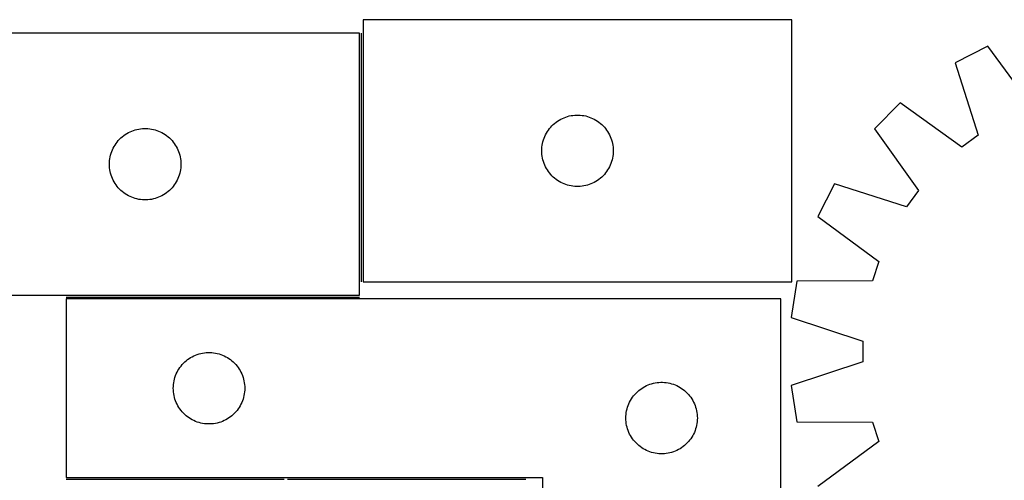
# Model space of a CAD drawing. Header units: millimetres. Extents: x 7 to 1493, y 7 to 467.
# Tile 4 of 6: x 372 to 786, y 273 to 467. Entities that reach past the tile are written whole.
import ezdxf

# ---------------------------------------------------------------- set-up
doc = ezdxf.new("R2010")
doc.units = ezdxf.units.MM
doc.layers.add('COMMON', color=5, linetype='CONTINUOUS', true_color=0x0000ff)
doc.layers.add('CUT', color=7, linetype='CONTINUOUS', true_color=0x000000)

msp = doc.modelspace()

# ---------------------------------------------------------------- linework, layer by layer
at = {"layer": 'COMMON'}
for p, q in [((515.734221, 356.544463), (515.734221, 460.922151)), ((391.79269, 350.17215), (514.98422, 350.17215)), ((483.269012, 273.67215), (391.79269, 273.67215)), ((584.769013, 273.67215), (484.769013, 273.67215))]:
    msp.add_line(p, q, dxfattribs=at)
at = {"layer": 'CUT'}
for p, q in [((696.484221, 466.544463), (516.484221, 466.544463)), ((516.484221, 466.544463), (516.484221, 356.544463)), ((696.484221, 356.544463), (696.484221, 466.544463)), ((514.98422, 460.922151), (334.98422, 460.922151)), ((514.98422, 350.922151), (514.98422, 460.922151)), ((778.76595, 455.37678), (765.057371, 448.390693)), ((797.579873, 429.783596), (778.76595, 455.37678)), ((765.057371, 448.390693), (774.708407, 418.127973)), ((741.97014, 431.614353), (731.091325, 420.734006)), ((767.771973, 413.087612), (741.97014, 431.614353)), ((601.556085, 425.711802), (602.291936, 425.946712)), ((602.291936, 425.946712), (603.038904, 426.143429)), ((603.038904, 426.143429), (603.795009, 426.301433)), ((603.795009, 426.301433), (604.558245, 426.420304)), ((604.558245, 426.420304), (605.326589, 426.499726)), ((605.326589, 426.499726), (606.098002, 426.53949)), ((606.098002, 426.53949), (606.870439, 426.53949)), ((606.870439, 426.53949), (607.641853, 426.499726)), ((607.641853, 426.499726), (608.410196, 426.420304)), ((608.410196, 426.420304), (609.173432, 426.301433)), ((609.173432, 426.301433), (609.929537, 426.143429)), ((609.929537, 426.143429), (610.676505, 425.946712)), ((610.676505, 425.946712), (611.412356, 425.711802)), ((595.217242, 421.446745), (595.741938, 422.013626)), ((595.741938, 422.013626), (596.295121, 422.552744)), ((596.295121, 422.552744), (596.875323, 423.06267)), ((596.875323, 423.06267), (597.481006, 423.542052)), ((597.481006, 423.542052), (598.110565, 423.989619)), ((598.110565, 423.989619), (598.762329, 424.404183)), ((598.762329, 424.404183), (599.434569, 424.784645)), ((599.434569, 424.784645), (600.125505, 425.129997)), ((600.125505, 425.129997), (600.833302, 425.439323)), ((600.833302, 425.439323), (601.556085, 425.711802)), ((611.412356, 425.711802), (612.135139, 425.439323)), ((612.135139, 425.439323), (612.842936, 425.129997)), ((612.842936, 425.129997), (613.533872, 424.784645)), ((613.533872, 424.784645), (614.206113, 424.404183)), ((614.206113, 424.404183), (614.857876, 423.989619)), ((614.857876, 423.989619), (615.487435, 423.542052)), ((615.487435, 423.542052), (616.093118, 423.06267)), ((616.093118, 423.06267), (616.673321, 422.552744)), ((616.673321, 422.552744), (617.226503, 422.013626)), ((617.226503, 422.013626), (617.7512, 421.446745)), ((415.375322, 417.440357), (415.981005, 417.919739)), ((415.981005, 417.919739), (416.610564, 418.367306)), ((416.610564, 418.367306), (417.262328, 418.78187)), ((417.262328, 418.78187), (417.934568, 419.162333)), ((417.934568, 419.162333), (418.625504, 419.507685)), ((418.625504, 419.507685), (419.333301, 419.81701)), ((419.333301, 419.81701), (420.056084, 420.089489)), ((420.056084, 420.089489), (420.791935, 420.324399)), ((420.791935, 420.324399), (421.538903, 420.521116)), ((421.538903, 420.521116), (422.295008, 420.67912)), ((422.295008, 420.67912), (423.058244, 420.797991)), ((423.058244, 420.797991), (423.826588, 420.877414)), ((423.826588, 420.877414), (424.598001, 420.917178)), ((424.598001, 420.917178), (425.370438, 420.917178)), ((425.370438, 420.917178), (426.141852, 420.877414)), ((426.141852, 420.877414), (426.910195, 420.797991)), ((426.910195, 420.797991), (427.673431, 420.67912)), ((427.673431, 420.67912), (428.429536, 420.521116)), ((428.429536, 420.521116), (429.176504, 420.324399)), ((429.176504, 420.324399), (429.912355, 420.089489)), ((429.912355, 420.089489), (430.635138, 419.81701)), ((430.635138, 419.81701), (431.342935, 419.507685)), ((431.342935, 419.507685), (432.033871, 419.162333)), ((432.033871, 419.162333), (432.706112, 418.78187)), ((432.706112, 418.78187), (433.357875, 418.367306)), ((433.357875, 418.367306), (433.987434, 417.919739)), ((433.987434, 417.919739), (434.593117, 417.440357)), ((592.448468, 416.835745), (592.739467, 417.551272)), ((592.739467, 417.551272), (593.066914, 418.25087)), ((593.066914, 418.25087), (593.429942, 418.932684)), ((593.429942, 418.932684), (593.827587, 419.594906)), ((593.827587, 419.594906), (594.258796, 420.23578)), ((594.258796, 420.23578), (594.722424, 420.853606)), ((594.722424, 420.853606), (595.217242, 421.446745)), ((617.7512, 421.446745), (618.246018, 420.853606)), ((618.246018, 420.853606), (618.709646, 420.23578)), ((618.709646, 420.23578), (619.140854, 419.594906)), ((619.140854, 419.594906), (619.538499, 418.932684)), ((619.538499, 418.932684), (619.901527, 418.25087)), ((619.901527, 418.25087), (620.228974, 417.551272)), ((620.228974, 417.551272), (620.519973, 416.835745)), ((731.091325, 420.734006), (749.621702, 394.934783)), ((774.708407, 418.127973), (767.771973, 413.087612)), ((411.929941, 413.310372), (412.327586, 413.972594)), ((412.327586, 413.972594), (412.758795, 414.613467)), ((412.758795, 414.613467), (413.222423, 415.231293)), ((413.222423, 415.231293), (413.717241, 415.824433)), ((413.717241, 415.824433), (414.241937, 416.391313)), ((414.241937, 416.391313), (414.79512, 416.930431)), ((414.79512, 416.930431), (415.375322, 417.440357)), ((434.593117, 417.440357), (435.17332, 416.930431)), ((435.17332, 416.930431), (435.726502, 416.391313)), ((435.726502, 416.391313), (436.251199, 415.824433)), ((436.251199, 415.824433), (436.746017, 415.231293)), ((436.746017, 415.231293), (437.209645, 414.613467)), ((437.209645, 414.613467), (437.640853, 413.972594)), ((437.640853, 413.972594), (438.038498, 413.310372)), ((591.563722, 413.086778), (591.662902, 413.852822)), ((591.662902, 413.852822), (591.801385, 414.612744)), ((591.801385, 414.612744), (591.978805, 415.36453)), ((591.978805, 415.36453), (592.19469, 416.106186)), ((592.19469, 416.106186), (592.448468, 416.835745)), ((620.519973, 416.835745), (620.773751, 416.106186)), ((620.773751, 416.106186), (620.989636, 415.36453)), ((620.989636, 415.36453), (621.167056, 414.612744)), ((621.167056, 414.612744), (621.305539, 413.852822)), ((621.305539, 413.852822), (621.404719, 413.086778)), ((410.301384, 408.990432), (410.478804, 409.742218)), ((410.478804, 409.742218), (410.694689, 410.483873)), ((410.694689, 410.483873), (410.948467, 411.213432)), ((410.948467, 411.213432), (411.239466, 411.928959)), ((411.239466, 411.928959), (411.566913, 412.628558)), ((411.566913, 412.628558), (411.929941, 413.310372)), ((438.038498, 413.310372), (438.401526, 412.628558)), ((438.401526, 412.628558), (438.728973, 411.928959)), ((438.728973, 411.928959), (439.019972, 411.213432)), ((439.019972, 411.213432), (439.27375, 410.483873)), ((439.27375, 410.483873), (439.489635, 409.742218)), ((439.489635, 409.742218), (439.667055, 408.990432)), ((591.484221, 411.544463), (591.504109, 412.316645)), ((591.504109, 410.772282), (591.484221, 411.544463)), ((591.504109, 412.316645), (591.563722, 413.086778)), ((591.563722, 410.002148), (591.504109, 410.772282)), ((591.662902, 409.236105), (591.563722, 410.002148)), ((591.801385, 408.476182), (591.662902, 409.236105)), ((621.305539, 409.236105), (621.167056, 408.476182)), ((621.404719, 410.002148), (621.305539, 409.236105)), ((621.404719, 413.086778), (621.464332, 412.316645)), ((621.464332, 410.772282), (621.404719, 410.002148)), ((621.464332, 412.316645), (621.484221, 411.544463)), ((621.484221, 411.544463), (621.464332, 410.772282)), ((409.98422, 405.922151), (410.004108, 406.694332)), ((410.004108, 405.149969), (409.98422, 405.922151)), ((410.004108, 406.694332), (410.063721, 407.464466)), ((410.063721, 404.379836), (410.004108, 405.149969)), ((410.063721, 407.464466), (410.162901, 408.230509)), ((410.162901, 408.230509), (410.301384, 408.990432)), ((439.667055, 408.990432), (439.805538, 408.230509)), ((439.805538, 408.230509), (439.904718, 407.464466)), ((439.904718, 407.464466), (439.964331, 406.694332)), ((439.964331, 405.149969), (439.904718, 404.379836)), ((439.964331, 406.694332), (439.98422, 405.922151)), ((439.98422, 405.922151), (439.964331, 405.149969)), ((591.978805, 407.724397), (591.801385, 408.476182)), ((592.19469, 406.982741), (591.978805, 407.724397)), ((592.448468, 406.253182), (592.19469, 406.982741)), ((592.739467, 405.537655), (592.448468, 406.253182)), ((593.066914, 404.838057), (592.739467, 405.537655)), ((620.228974, 405.537655), (619.901527, 404.838057)), ((620.519973, 406.253182), (620.228974, 405.537655)), ((620.773751, 406.982741), (620.519973, 406.253182)), ((620.989636, 407.724397), (620.773751, 406.982741)), ((621.167056, 408.476182), (620.989636, 407.724397)), ((410.162901, 403.613792), (410.063721, 404.379836)), ((410.301384, 402.85387), (410.162901, 403.613792)), ((410.478804, 402.102084), (410.301384, 402.85387)), ((410.694689, 401.360428), (410.478804, 402.102084)), ((410.948467, 400.63087), (410.694689, 401.360428)), ((439.27375, 401.360428), (439.019972, 400.63087)), ((439.489635, 402.102084), (439.27375, 401.360428)), ((439.667055, 402.85387), (439.489635, 402.102084)), ((439.805538, 403.613792), (439.667055, 402.85387)), ((439.904718, 404.379836), (439.805538, 403.613792)), ((593.429942, 404.156242), (593.066914, 404.838057)), ((593.827587, 403.494021), (593.429942, 404.156242)), ((594.258796, 402.853147), (593.827587, 403.494021)), ((594.722424, 402.235321), (594.258796, 402.853147)), ((595.217242, 401.642182), (594.722424, 402.235321)), ((595.741938, 401.075301), (595.217242, 401.642182)), ((596.295121, 400.536183), (595.741938, 401.075301)), ((617.226503, 401.075301), (616.673321, 400.536183)), ((617.7512, 401.642182), (617.226503, 401.075301)), ((618.246018, 402.235321), (617.7512, 401.642182)), ((618.709646, 402.853147), (618.246018, 402.235321)), ((619.140854, 403.494021), (618.709646, 402.853147)), ((619.538499, 404.156242), (619.140854, 403.494021)), ((619.901527, 404.838057), (619.538499, 404.156242)), ((411.239466, 399.915342), (410.948467, 400.63087)), ((411.566913, 399.215744), (411.239466, 399.915342)), ((411.929941, 398.53393), (411.566913, 399.215744)), ((412.327586, 397.871708), (411.929941, 398.53393)), ((412.758795, 397.230834), (412.327586, 397.871708)), ((413.222423, 396.613009), (412.758795, 397.230834)), ((437.209645, 397.230834), (436.746017, 396.613009)), ((437.640853, 397.871708), (437.209645, 397.230834)), ((438.038498, 398.53393), (437.640853, 397.871708)), ((438.401526, 399.215744), (438.038498, 398.53393)), ((438.728973, 399.915342), (438.401526, 399.215744)), ((439.019972, 400.63087), (438.728973, 399.915342)), ((596.875323, 400.026257), (596.295121, 400.536183)), ((597.481006, 399.546875), (596.875323, 400.026257)), ((598.110565, 399.099308), (597.481006, 399.546875)), ((598.762329, 398.684744), (598.110565, 399.099308)), ((599.434569, 398.304281), (598.762329, 398.684744)), ((600.125505, 397.958929), (599.434569, 398.304281)), ((600.833302, 397.649604), (600.125505, 397.958929)), ((601.556085, 397.377125), (600.833302, 397.649604)), ((602.291936, 397.142215), (601.556085, 397.377125)), ((603.038904, 396.945498), (602.291936, 397.142215)), ((603.795009, 396.787494), (603.038904, 396.945498)), ((609.929537, 396.945498), (609.173432, 396.787494)), ((610.676505, 397.142215), (609.929537, 396.945498)), ((611.412356, 397.377125), (610.676505, 397.142215)), ((612.135139, 397.649604), (611.412356, 397.377125)), ((612.842936, 397.958929), (612.135139, 397.649604)), ((613.533872, 398.304281), (612.842936, 397.958929)), ((614.206113, 398.684744), (613.533872, 398.304281)), ((614.857876, 399.099308), (614.206113, 398.684744)), ((615.487435, 399.546875), (614.857876, 399.099308)), ((616.093118, 400.026257), (615.487435, 399.546875)), ((616.673321, 400.536183), (616.093118, 400.026257)), ((714.318238, 397.644412), (707.334083, 383.934849)), ((744.582317, 387.997639), (714.318238, 397.644412)), ((413.717241, 396.019869), (413.222423, 396.613009)), ((414.241937, 395.452988), (413.717241, 396.019869)), ((414.79512, 394.91387), (414.241937, 395.452988)), ((415.375322, 394.403944), (414.79512, 394.91387)), ((415.981005, 393.924562), (415.375322, 394.403944)), ((416.610564, 393.476996), (415.981005, 393.924562)), ((417.262328, 393.062431), (416.610564, 393.476996)), ((417.934568, 392.681969), (417.262328, 393.062431)), ((418.625504, 392.336617), (417.934568, 392.681969)), ((432.033871, 392.681969), (431.342935, 392.336617)), ((432.706112, 393.062431), (432.033871, 392.681969)), ((433.357875, 393.476996), (432.706112, 393.062431)), ((433.987434, 393.924562), (433.357875, 393.476996)), ((434.593117, 394.403944), (433.987434, 393.924562)), ((435.17332, 394.91387), (434.593117, 394.403944)), ((435.726502, 395.452988), (435.17332, 394.91387)), ((436.251199, 396.019869), (435.726502, 395.452988)), ((436.746017, 396.613009), (436.251199, 396.019869)), ((604.558245, 396.668623), (603.795009, 396.787494)), ((605.326589, 396.589201), (604.558245, 396.668623)), ((606.098002, 396.549436), (605.326589, 396.589201)), ((606.870439, 396.549436), (606.098002, 396.549436)), ((607.641853, 396.589201), (606.870439, 396.549436)), ((608.410196, 396.668623), (607.641853, 396.589201)), ((609.173432, 396.787494), (608.410196, 396.668623)), ((749.621702, 394.934783), (744.582317, 387.997639)), ((419.333301, 392.027291), (418.625504, 392.336617)), ((420.056084, 391.754812), (419.333301, 392.027291)), ((420.791935, 391.519903), (420.056084, 391.754812)), ((421.538903, 391.323185), (420.791935, 391.519903)), ((422.295008, 391.165182), (421.538903, 391.323185)), ((423.058244, 391.046311), (422.295008, 391.165182)), ((423.826588, 390.966888), (423.058244, 391.046311)), ((424.598001, 390.927124), (423.826588, 390.966888)), ((425.370438, 390.927124), (424.598001, 390.927124)), ((426.141852, 390.966888), (425.370438, 390.927124)), ((426.910195, 391.046311), (426.141852, 390.966888)), ((427.673431, 391.165182), (426.910195, 391.046311)), ((428.429536, 391.323185), (427.673431, 391.165182)), ((429.176504, 391.519903), (428.429536, 391.323185)), ((429.912355, 391.754812), (429.176504, 391.519903)), ((430.635138, 392.027291), (429.912355, 391.754812)), ((431.342935, 392.336617), (430.635138, 392.027291)), ((707.334083, 383.934849), (732.929916, 365.124531)), ((732.929916, 365.124531), (730.280873, 356.969659)), ((516.484221, 356.544463), (696.484221, 356.544463)), ((698.517006, 356.792171), (696.111168, 341.595379)), ((730.280873, 356.969659), (698.517006, 356.792171)), ((334.98422, 350.922151), (514.98422, 350.922151)), ((691.79269, 349.42215), (391.79269, 349.42215)), ((391.79269, 349.42215), (391.79269, 274.42215)), ((691.79269, 99.42215), (691.79269, 349.42215)), ((696.111168, 341.595379), (726.26696, 331.615251)), ((726.26696, 331.615251), (726.267564, 323.040907)), ((448.347374, 326.521115), (449.103478, 326.679119)), ((449.103478, 326.679119), (449.866714, 326.79799)), ((449.866714, 326.79799), (450.635058, 326.877413)), ((450.635058, 326.877413), (451.406471, 326.917177)), ((451.406471, 326.917177), (452.178908, 326.917177)), ((452.178908, 326.917177), (452.950322, 326.877413)), ((452.950322, 326.877413), (453.718665, 326.79799)), ((453.718665, 326.79799), (454.481901, 326.679119)), ((454.481901, 326.679119), (455.238006, 326.521115)), ((441.050407, 322.391312), (441.60359, 322.93043)), ((441.60359, 322.93043), (442.183792, 323.440356)), ((442.183792, 323.440356), (442.789475, 323.919738)), ((442.789475, 323.919738), (443.419034, 324.367305)), ((443.419034, 324.367305), (444.070798, 324.781869)), ((444.070798, 324.781869), (444.743039, 325.162332)), ((444.743039, 325.162332), (445.433974, 325.507684)), ((445.433974, 325.507684), (446.141771, 325.817009)), ((446.141771, 325.817009), (446.864554, 326.089488)), ((446.864554, 326.089488), (447.600405, 326.324398)), ((447.600405, 326.324398), (448.347374, 326.521115)), ((455.238006, 326.521115), (455.984974, 326.324398)), ((455.984974, 326.324398), (456.720825, 326.089488)), ((456.720825, 326.089488), (457.443608, 325.817009)), ((457.443608, 325.817009), (458.151406, 325.507684)), ((458.151406, 325.507684), (458.842341, 325.162332)), ((458.842341, 325.162332), (459.514582, 324.781869)), ((459.514582, 324.781869), (460.166345, 324.367305)), ((460.166345, 324.367305), (460.795904, 323.919738)), ((460.795904, 323.919738), (461.401587, 323.440356)), ((461.401587, 323.440356), (461.98179, 322.93043)), ((461.98179, 322.93043), (462.534972, 322.391312)), ((726.267564, 323.040907), (696.113178, 313.056531)), ((438.047936, 317.928958), (438.375383, 318.628557)), ((438.375383, 318.628557), (438.738411, 319.310371)), ((438.738411, 319.310371), (439.136056, 319.972593)), ((439.136056, 319.972593), (439.567265, 320.613466)), ((439.567265, 320.613466), (440.030893, 321.231292)), ((440.030893, 321.231292), (440.525711, 321.824432)), ((440.525711, 321.824432), (441.050407, 322.391312)), ((462.534972, 322.391312), (463.059669, 321.824432)), ((463.059669, 321.824432), (463.554487, 321.231292)), ((463.554487, 321.231292), (464.018115, 320.613466)), ((464.018115, 320.613466), (464.449323, 319.972593)), ((464.449323, 319.972593), (464.846968, 319.310371)), ((464.846968, 319.310371), (465.209996, 318.628557)), ((465.209996, 318.628557), (465.537443, 317.928958)), ((436.872192, 313.464465), (436.971371, 314.230508)), ((436.971371, 314.230508), (437.109854, 314.990431)), ((437.109854, 314.990431), (437.287274, 315.742217)), ((437.287274, 315.742217), (437.503159, 316.483872)), ((437.503159, 316.483872), (437.756937, 317.213431)), ((437.756937, 317.213431), (438.047936, 317.928958)), ((465.537443, 317.928958), (465.828442, 317.213431)), ((465.828442, 317.213431), (466.08222, 316.483872)), ((466.08222, 316.483872), (466.298106, 315.742217)), ((466.298106, 315.742217), (466.475525, 314.990431)), ((466.475525, 314.990431), (466.614008, 314.230508)), ((466.614008, 314.230508), (466.713188, 313.464465)), ((638.347374, 314.021115), (639.103478, 314.179119)), ((639.103478, 314.179119), (639.866714, 314.29799)), ((639.866714, 314.29799), (640.635058, 314.377413)), ((640.635058, 314.377413), (641.406471, 314.417177)), ((641.406471, 314.417177), (642.178908, 314.417177)), ((642.178908, 314.417177), (642.950322, 314.377413)), ((642.950322, 314.377413), (643.718665, 314.29799)), ((643.718665, 314.29799), (644.481901, 314.179119)), ((644.481901, 314.179119), (645.238006, 314.021115)), ((436.79269, 311.92215), (436.812578, 312.694331)), ((436.812578, 311.149968), (436.79269, 311.92215)), ((436.812578, 312.694331), (436.872192, 313.464465)), ((436.872192, 310.379835), (436.812578, 311.149968)), ((436.971371, 309.613791), (436.872192, 310.379835)), ((466.713188, 310.379835), (466.614008, 309.613791)), ((466.713188, 313.464465), (466.772801, 312.694331)), ((466.772801, 311.149968), (466.713188, 310.379835)), ((466.772801, 312.694331), (466.79269, 311.92215)), ((466.79269, 311.92215), (466.772801, 311.149968)), ((631.050407, 309.891312), (631.60359, 310.43043)), ((631.60359, 310.43043), (632.183792, 310.940356)), ((632.183792, 310.940356), (632.789475, 311.419738)), ((632.789475, 311.419738), (633.419034, 311.867305)), ((633.419034, 311.867305), (634.070798, 312.281869)), ((634.070798, 312.281869), (634.743039, 312.662332)), ((634.743039, 312.662332), (635.433974, 313.007684)), ((635.433974, 313.007684), (636.141771, 313.317009)), ((636.141771, 313.317009), (636.864554, 313.589488)), ((636.864554, 313.589488), (637.600405, 313.824398)), ((637.600405, 313.824398), (638.347374, 314.021115)), ((645.238006, 314.021115), (645.984974, 313.824398)), ((645.984974, 313.824398), (646.720825, 313.589488)), ((646.720825, 313.589488), (647.443608, 313.317009)), ((647.443608, 313.317009), (648.151406, 313.007684)), ((648.151406, 313.007684), (648.842341, 312.662332)), ((648.842341, 312.662332), (649.514582, 312.281869)), ((649.514582, 312.281869), (650.166345, 311.867305)), ((650.166345, 311.867305), (650.795904, 311.419738)), ((650.795904, 311.419738), (651.401587, 310.940356)), ((651.401587, 310.940356), (651.98179, 310.43043)), ((651.98179, 310.43043), (652.534972, 309.891312)), ((696.113178, 313.056531), (698.521157, 297.860078)), ((437.109854, 308.853869), (436.971371, 309.613791)), ((437.287274, 308.102083), (437.109854, 308.853869)), ((437.503159, 307.360427), (437.287274, 308.102083)), ((437.756937, 306.630869), (437.503159, 307.360427)), ((438.047936, 305.915341), (437.756937, 306.630869)), ((438.375383, 305.215743), (438.047936, 305.915341)), ((465.537443, 305.915341), (465.209996, 305.215743)), ((465.828442, 306.630869), (465.537443, 305.915341)), ((466.08222, 307.360427), (465.828442, 306.630869)), ((466.298106, 308.102083), (466.08222, 307.360427)), ((466.475525, 308.853869), (466.298106, 308.102083)), ((466.614008, 309.613791), (466.475525, 308.853869)), ((628.047936, 305.428958), (628.375383, 306.128557)), ((628.375383, 306.128557), (628.738411, 306.810371)), ((628.738411, 306.810371), (629.136056, 307.472593)), ((629.136056, 307.472593), (629.567265, 308.113466)), ((629.567265, 308.113466), (630.030893, 308.731292)), ((630.030893, 308.731292), (630.525711, 309.324432)), ((630.525711, 309.324432), (631.050407, 309.891312)), ((652.534972, 309.891312), (653.059669, 309.324432)), ((653.059669, 309.324432), (653.554487, 308.731292)), ((653.554487, 308.731292), (654.018115, 308.113466)), ((654.018115, 308.113466), (654.449323, 307.472593)), ((654.449323, 307.472593), (654.846968, 306.810371)), ((654.846968, 306.810371), (655.209996, 306.128557)), ((655.209996, 306.128557), (655.537443, 305.428958)), ((438.738411, 304.533929), (438.375383, 305.215743)), ((439.136056, 303.871707), (438.738411, 304.533929)), ((439.567265, 303.230833), (439.136056, 303.871707)), ((440.030893, 302.613008), (439.567265, 303.230833)), ((440.525711, 302.019868), (440.030893, 302.613008)), ((441.050407, 301.452987), (440.525711, 302.019868)), ((463.059669, 302.019868), (462.534972, 301.452987)), ((463.554487, 302.613008), (463.059669, 302.019868)), ((464.018115, 303.230833), (463.554487, 302.613008)), ((464.449323, 303.871707), (464.018115, 303.230833)), ((464.846968, 304.533929), (464.449323, 303.871707)), ((465.209996, 305.215743), (464.846968, 304.533929)), ((626.971371, 301.730508), (627.109854, 302.490431)), ((627.109854, 302.490431), (627.287274, 303.242217)), ((627.287274, 303.242217), (627.503159, 303.983872)), ((627.503159, 303.983872), (627.756937, 304.713431)), ((627.756937, 304.713431), (628.047936, 305.428958)), ((655.537443, 305.428958), (655.828442, 304.713431)), ((655.828442, 304.713431), (656.08222, 303.983872)), ((656.08222, 303.983872), (656.298106, 303.242217)), ((656.298106, 303.242217), (656.475525, 302.490431)), ((656.475525, 302.490431), (656.614008, 301.730508)), ((441.60359, 300.913869), (441.050407, 301.452987)), ((442.183792, 300.403943), (441.60359, 300.913869)), ((442.789475, 299.924561), (442.183792, 300.403943)), ((443.419034, 299.476995), (442.789475, 299.924561)), ((444.070798, 299.06243), (443.419034, 299.476995)), ((444.743039, 298.681968), (444.070798, 299.06243)), ((445.433974, 298.336616), (444.743039, 298.681968)), ((446.141771, 298.02729), (445.433974, 298.336616)), ((446.864554, 297.754811), (446.141771, 298.02729)), ((447.600405, 297.519902), (446.864554, 297.754811)), ((456.720825, 297.754811), (455.984974, 297.519902)), ((457.443608, 298.02729), (456.720825, 297.754811)), ((458.151406, 298.336616), (457.443608, 298.02729)), ((458.842341, 298.681968), (458.151406, 298.336616)), ((459.514582, 299.06243), (458.842341, 298.681968)), ((460.166345, 299.476995), (459.514582, 299.06243)), ((460.795904, 299.924561), (460.166345, 299.476995)), ((461.401587, 300.403943), (460.795904, 299.924561)), ((461.98179, 300.913869), (461.401587, 300.403943)), ((462.534972, 301.452987), (461.98179, 300.913869)), ((626.79269, 299.42215), (626.812578, 300.194331)), ((626.812578, 298.649968), (626.79269, 299.42215)), ((626.812578, 300.194331), (626.872192, 300.964465)), ((626.872192, 297.879835), (626.812578, 298.649968)), ((626.872192, 300.964465), (626.971371, 301.730508)), ((626.971371, 297.113791), (626.872192, 297.879835)), ((656.614008, 301.730508), (656.713188, 300.964465)), ((656.713188, 297.879835), (656.614008, 297.113791)), ((656.713188, 300.964465), (656.772801, 300.194331)), ((656.772801, 298.649968), (656.713188, 297.879835)), ((656.772801, 300.194331), (656.79269, 299.42215)), ((656.79269, 299.42215), (656.772801, 298.649968)), ((698.521157, 297.860078), (730.285048, 297.687065)), ((730.285048, 297.687065), (732.935241, 289.532566)), ((448.347374, 297.323184), (447.600405, 297.519902)), ((449.103478, 297.165181), (448.347374, 297.323184)), ((449.866714, 297.04631), (449.103478, 297.165181)), ((450.635058, 296.966887), (449.866714, 297.04631)), ((451.406471, 296.927123), (450.635058, 296.966887)), ((452.178908, 296.927123), (451.406471, 296.927123)), ((452.950322, 296.966887), (452.178908, 296.927123)), ((453.718665, 297.04631), (452.950322, 296.966887)), ((454.481901, 297.165181), (453.718665, 297.04631)), ((455.238006, 297.323184), (454.481901, 297.165181)), ((455.984974, 297.519902), (455.238006, 297.323184)), ((627.109854, 296.353869), (626.971371, 297.113791)), ((627.287274, 295.602083), (627.109854, 296.353869)), ((627.503159, 294.860427), (627.287274, 295.602083)), ((627.756937, 294.130869), (627.503159, 294.860427)), ((628.047936, 293.415341), (627.756937, 294.130869)), ((655.828442, 294.130869), (655.537443, 293.415341)), ((656.08222, 294.860427), (655.828442, 294.130869)), ((656.298106, 295.602083), (656.08222, 294.860427)), ((656.475525, 296.353869), (656.298106, 295.602083)), ((656.614008, 297.113791), (656.475525, 296.353869)), ((628.375383, 292.715743), (628.047936, 293.415341)), ((628.738411, 292.033929), (628.375383, 292.715743)), ((629.136056, 291.371707), (628.738411, 292.033929)), ((629.567265, 290.730833), (629.136056, 291.371707)), ((630.030893, 290.113008), (629.567265, 290.730833)), ((630.525711, 289.519868), (630.030893, 290.113008)), ((631.050407, 288.952987), (630.525711, 289.519868)), ((653.059669, 289.519868), (652.534972, 288.952987)), ((653.554487, 290.113008), (653.059669, 289.519868)), ((654.018115, 290.730833), (653.554487, 290.113008)), ((654.449323, 291.371707), (654.018115, 290.730833)), ((654.846968, 292.033929), (654.449323, 291.371707)), ((655.209996, 292.715743), (654.846968, 292.033929)), ((655.537443, 293.415341), (655.209996, 292.715743)), ((732.935241, 289.532566), (707.342057, 270.718642)), ((631.60359, 288.413869), (631.050407, 288.952987)), ((632.183792, 287.903943), (631.60359, 288.413869)), ((632.789475, 287.424561), (632.183792, 287.903943)), ((633.419034, 286.976995), (632.789475, 287.424561)), ((634.070798, 286.56243), (633.419034, 286.976995)), ((634.743039, 286.181968), (634.070798, 286.56243)), ((635.433974, 285.836616), (634.743039, 286.181968)), ((636.141771, 285.52729), (635.433974, 285.836616)), ((636.864554, 285.254811), (636.141771, 285.52729)), ((637.600405, 285.019902), (636.864554, 285.254811)), ((646.720825, 285.254811), (645.984974, 285.019902)), ((647.443608, 285.52729), (646.720825, 285.254811)), ((648.151406, 285.836616), (647.443608, 285.52729)), ((648.842341, 286.181968), (648.151406, 285.836616)), ((649.514582, 286.56243), (648.842341, 286.181968)), ((650.166345, 286.976995), (649.514582, 286.56243)), ((650.795904, 287.424561), (650.166345, 286.976995)), ((651.401587, 287.903943), (650.795904, 287.424561)), ((651.98179, 288.413869), (651.401587, 287.903943)), ((652.534972, 288.952987), (651.98179, 288.413869)), ((638.347374, 284.823184), (637.600405, 285.019902)), ((639.103478, 284.665181), (638.347374, 284.823184)), ((639.866714, 284.54631), (639.103478, 284.665181)), ((640.635058, 284.466887), (639.866714, 284.54631)), ((641.406471, 284.427123), (640.635058, 284.466887)), ((642.178908, 284.427123), (641.406471, 284.427123)), ((642.950322, 284.466887), (642.178908, 284.427123)), ((643.718665, 284.54631), (642.950322, 284.466887)), ((644.481901, 284.665181), (643.718665, 284.54631)), ((645.238006, 284.823184), (644.481901, 284.665181)), ((645.984974, 285.019902), (645.238006, 284.823184)), ((391.79269, 274.42215), (591.79269, 274.42215)), ((591.79269, 274.42215), (591.79269, 99.42215))]:
    msp.add_line(p, q, dxfattribs=at)

doc.saveas('drawing.dxf')
